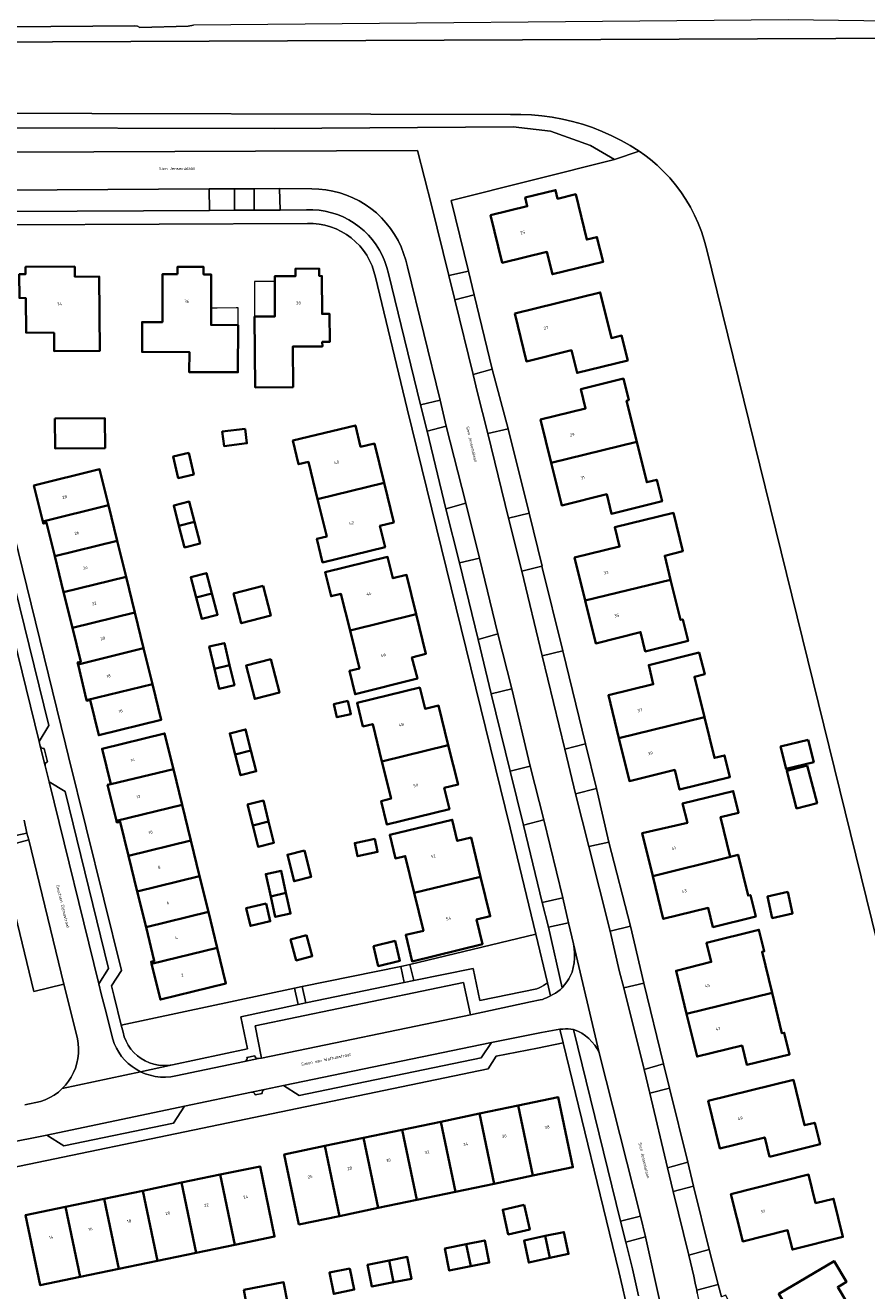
# Model space of a CAD drawing. Header units: metres. Extents: x 229229 to 231729, y 593167 to 595667.
# Tile 246 of 256: x 230926 to 231051, y 595129 to 595317. Entities that reach past the tile are written whole.
import ezdxf
from ezdxf.enums import TextEntityAlignment as Align

# ---------------------------------------------------------------- set-up
doc = ezdxf.new("R2010")
doc.units = ezdxf.units.M
for name, color, linetype, lineweight in [('B-WE-GR-GROENVOORZIENING-GV', 80, 'Continuous', 18), ('B-WE-OG-BEBOUWING-GV', 7, 'Continuous', 35), ('B-WE-OG-BEBOUWING-T18', 10, 'Continuous', 18), ('B-WE-OG-BEBOUWING_LUIFEL-GV', 7, 'Continuous', 18), ('B-WE-OG-TERREIN_ERF-GV', 7, 'Continuous', 18), ('B-WE-OG-TOPOGRAFIE-T18', 10, 'Continuous', 18), ('B-WE-OG-WATER-GV', 130, 'Continuous', 18), ('B-WE-OG-WATER_SLOOT-GV', 120, 'Continuous', 18), ('B-WE-VH-VERHARDING_OPEN-GV', 252, 'Continuous', 18)]:
    doc.layers.add(name, color=color, linetype=linetype, lineweight=lineweight)
doc.styles.add('NLCS-ISO-M250-T18', font='NLCS-ISO.ttf', dxfattribs={"height": 0.45})

msp = doc.modelspace()

# ---------------------------------------------------------------- linework, layer by layer
at = {"layer": 'B-WE-GR-GROENVOORZIENING-GV'}
for points in [[(230771.745, 595315.782), (230846.615, 595316.138), (230854.633, 595315.693), (230855.45, 595315.91), (230942.15, 595316.628), (230942.611, 595316.557), (230942.946, 595316.374), (230950.109, 595316.58), (230950.895, 595316.714)], [(230925.913, 595156.845), (230928.224, 595157.324), (230928.936, 595157.576), (230929.62, 595157.895), (230930.272, 595158.277), (230930.884, 595158.719), (230931.451, 595159.217), (230931.954, 595159.75), (230932.406, 595160.327), (230932.803, 595160.943), (230933.141, 595161.593), (230933.418, 595162.272), (230933.632, 595162.973), (230933.779, 595163.691), (230933.86, 595164.419), (230933.874, 595165.152), (230933.82, 595165.883), (230933.699, 595166.606), (230933.011, 595169.395), (230931.702, 595174.699), (230927.244, 595173.6), (230922.047, 595194.894), (230926.503, 595196.069), (230926.238, 595197.052), (230918.475, 595195.419)], [(231020, 595127.685), (231017.843, 595137.29), (231014.931, 595136.489), (231015.904, 595132.525), (231016.818, 595128.534)]]:
    msp.add_lwpolyline(points, dxfattribs=at)
for points in [[(230916.459, 595301.504), (230916.461, 595299.769), (230915.921, 595299.768), (230915.923, 595297.914), (230924.137, 595297.924), (230984.098, 595298.164), (230986.175, 595290.045), (230988.743, 595279.64), (230991.644, 595280.309), (230989.082, 595290.775), (231013.24, 595296.844), (231009.714, 595298.892), (231003.8, 595301.008), (230998.254, 595301.678), (230962.828, 595301.431)], [(230953.211, 595292.464), (230923.211, 595292.29), (230922.515, 595292.182), (230921.833, 595292.005), (230921.172, 595291.761), (230920.538, 595291.452), (230919.939, 595291.081), (230919.38, 595290.652), (230918.867, 595290.169), (230918.405, 595289.637), (230917.998, 595289.062), (230921.385, 595289.076), (230923.904, 595289.139), (230953.259, 595289.266)], [(230956.955, 595292.473), (230956.996, 595289.313), (230959.907, 595289.322), (230959.901, 595292.49)], [(230982.578, 595280.921), (230982.34, 595281.935), (230982.029, 595282.929), (230981.646, 595283.897), (230981.194, 595284.836), (230980.675, 595285.738), (230980.092, 595286.601), (230979.447, 595287.419), (230978.745, 595288.188), (230977.988, 595288.904), (230977.181, 595289.562), (230976.329, 595290.161), (230975.435, 595290.696), (230974.505, 595291.164), (230973.543, 595291.563), (230972.555, 595291.892), (230971.545, 595292.147), (230970.52, 595292.329), (230969.484, 595292.435), (230968.443, 595292.466), (230963.625, 595292.51), (230963.716, 595289.328), (230967.658, 595289.374), (230968.586, 595289.376), (230969.511, 595289.306), (230970.429, 595289.163), (230971.332, 595288.95), (230972.215, 595288.667), (230973.074, 595288.315), (230973.903, 595287.898), (230974.697, 595287.417), (230975.451, 595286.876), (230976.161, 595286.277), (230976.821, 595285.626), (230977.429, 595284.924), (230977.98, 595284.177), (230978.471, 595283.39), (230978.899, 595282.567), (230979.262, 595281.712), (230979.557, 595280.832), (230979.782, 595279.932), (230984.516, 595260.478), (230987.435, 595261.19)], [(230995.13, 595265.796), (230992.499, 595276.774), (230989.617, 595276.043), (230992.347, 595264.999)], [(230988.276, 595245.095), (230991.264, 595245.913), (230988.329, 595257.33), (230985.512, 595256.617)], [(231000.6, 595244.439), (230997.494, 595256.959), (230994.511, 595256.229), (230997.56, 595243.685)], [(230990.285, 595237.078), (230993.048, 595225.761), (230995.98, 595226.553), (230993.279, 595237.786)], [(231002.549, 595223.302), (231005.589, 595224.058), (231002.516, 595236.592), (230999.518, 595235.86)], [(230995.008, 595217.684), (230997.809, 595206.23), (231000.772, 595206.972), (230998.05, 595218.413)], [(231005.916, 595209.514), (231007.505, 595202.897), (231010.578, 595203.668), (231008.988, 595210.269)], [(230999.79, 595198.263), (231002.57, 595186.776), (231005.607, 595187.483), (231002.782, 595199.036)], [(231009.468, 595195.091), (231012.595, 595182.537), (231015.638, 595183.263), (231012.422, 595195.747)], [(231007.164, 595180.677), (231006.463, 595183.793), (231003.504, 595183.152), (231005.517, 595174.144), (231005.864, 595174.573), (231006.185, 595175.023), (231006.479, 595175.49), (231006.745, 595175.975), (231006.981, 595176.474), (231007.159, 595177.16), (231007.279, 595177.858), (231007.34, 595178.564), (231007.341, 595179.272), (231007.282, 595179.978)], [(231001.615, 595182.089), (230982.962, 595177.587), (230983.534, 595175.217), (230992.336, 595177.013), (230993.3, 595172.28), (231001.763, 595173.999), (231002.09, 595174.145), (231002.409, 595174.306), (231002.721, 595174.482), (231003.024, 595174.672), (231003.318, 595174.876)], [(230981.622, 595177.307), (230966.993, 595174.371), (230967.555, 595171.95), (230982.114, 595174.927)], [(230957.902, 595169.841), (230966.387, 595171.678), (230965.861, 595174.108), (230940.207, 595168.611), (230940.468, 595167.577), (230940.651, 595166.909), (230940.907, 595166.265), (230941.233, 595165.653), (230941.624, 595165.081), (230942.076, 595164.556), (230942.584, 595164.084), (230943.141, 595163.672), (230943.74, 595163.323), (230944.373, 595163.043), (230945.034, 595162.835), (230945.714, 595162.701), (230946.405, 595162.644), (230947.098, 595162.663), (230947.784, 595162.759), (230958.904, 595165.114)], [(231020.539, 595162.874), (231017.601, 595174.852), (231014.624, 595174.146), (231017.647, 595162.043)], [(231011.002, 595164.533), (231010.699, 595165.116), (231010.338, 595165.666), (231009.923, 595166.175), (231009.459, 595166.641), (231008.949, 595167.056), (231008.4, 595167.418), (231007.818, 595167.722), (231007.207, 595167.965), (231014.165, 595139.612), (231017.11, 595140.321)], [(231024.103, 595148.34), (231021.421, 595159.278), (231018.491, 595158.553), (231021.089, 595147.485)], [(231027.274, 595135.413), (231024.982, 595144.76), (231021.967, 595143.993), (231024.269, 595134.565)], [(231029.759, 595128.643), (231029.105, 595128.381), (231028.627, 595130.216), (231025.432, 595129.383), (231025.519, 595128.921), (231025.603, 595128.459), (231025.685, 595127.997), (231025.764, 595127.534), (231025.84, 595127.07), (231025.948, 595126.034), (231026.013, 595124.995), (231026.036, 595123.954), (231026.018, 595122.913), (231025.957, 595121.874), (231031.429, 595125.045)]]:
    msp.add_lwpolyline(points, close=True, dxfattribs=at)
at = {"layer": 'B-WE-OG-BEBOUWING-GV'}
for points in [[(230994.907, 595288.573), (230996.638, 595281.536), (231003.254, 595283.151), (231004.074, 595279.82), (231011.571, 595281.664), (231010.665, 595285.345), (231009.16, 595284.974), (231007.512, 595291.675), (231004.841, 595291.018), (231004.526, 595292.3), (231000.029, 595291.193), (231000.345, 595289.911)], [(230933.319, 595280.98), (230926.019, 595280.921), (230926.028, 595279.851), (230925.088, 595279.843), (230925.116, 595276.321), (230926.089, 595276.285), (230926.102, 595271.189), (230930.249, 595271.148), (230930.271, 595268.424), (230937.022, 595268.479), (230936.932, 595279.48), (230933.332, 595279.45)], [(230948.529, 595279.826), (230946.299, 595279.83), (230946.286, 595272.748), (230943.296, 595272.737), (230943.288, 595268.326), (230950.288, 595268.313), (230950.282, 595265.323), (230957.483, 595265.309), (230957.496, 595272.31), (230953.495, 595272.317), (230953.509, 595279.817), (230952.389, 595279.819), (230952.391, 595280.909), (230948.531, 595280.916)], [(230962.956, 595276.682), (230962.956, 595276.576), (230962.961, 595273.596), (230959.961, 595273.574), (230960.04, 595263.074), (230965.66, 595263.116), (230965.615, 595269.116), (230969.985, 595269.149), (230969.98, 595269.799), (230971.08, 595269.807), (230971.049, 595273.948), (230969.96, 595273.947), (230969.921, 595279.564), (230969.529, 595279.574), (230969.516, 595280.654), (230966.011, 595280.66), (230966.015, 595279.565), (230962.951, 595279.556)], [(230998.478, 595274.014), (231000.225, 595266.926), (231006.886, 595268.568), (231007.71, 595265.228), (231015.215, 595267.078), (231014.308, 595270.758), (231012.813, 595270.389), (231011.149, 595277.138)], [(231016.558, 595254.995), (231015.051, 595261.107), (231015.371, 595261.186), (231014.586, 595264.371), (231008.275, 595262.815), (231008.981, 595259.95), (231002.321, 595258.308), (231003.904, 595251.888)], [(230930.377, 595258.461), (230930.402, 595254.035), (230937.802, 595254.076), (230937.777, 595258.502)], [(230958.554, 595256.96), (230955.165, 595256.533), (230955.435, 595254.383), (230958.824, 595254.81)], [(230979.123, 595248.922), (230977.697, 595254.748), (230975.646, 595254.296), (230974.873, 595257.454), (230965.616, 595255.189), (230966.471, 595251.692), (230967.928, 595252.049), (230969.286, 595246.499)], [(231003.904, 595251.888), (231005.454, 595245.598), (231012.105, 595247.238), (231012.811, 595244.374), (231020.307, 595246.222), (231019.522, 595249.407), (231018.026, 595249.038), (231016.558, 595254.995)], [(230950.197, 595253.387), (230947.911, 595252.861), (230948.648, 595249.652), (230950.935, 595250.177)], [(230938.297, 595245.644), (230936.992, 595250.946), (230927.259, 595248.525), (230928.577, 595243.226)], [(230969.286, 595246.499), (230970.63, 595241.004), (230969.173, 595240.648), (230970.028, 595237.151), (230979.285, 595239.415), (230978.526, 595242.569), (230980.553, 595243.074), (230979.123, 595248.922)], [(230930.354, 595238.065), (230939.601, 595240.342), (230938.297, 595245.644), (230928.577, 595243.226), (230928.654, 595242.917), (230929.13, 595243.035)], [(230948.739, 595242.593), (230951.043, 595243.161), (230950.263, 595246.162), (230947.966, 595245.564)], [(230951.043, 595243.161), (230948.739, 595242.593), (230949.577, 595239.37), (230951.874, 595239.968)], [(231021.579, 595234.598), (231020.706, 595238.148), (231023.376, 595238.805), (231021.976, 595244.495), (231013.304, 595242.362), (231014.009, 595239.497), (231007.347, 595237.859), (231008.913, 595231.494)], [(230940.905, 595235.04), (230939.601, 595240.342), (230930.354, 595238.065), (230931.66, 595232.763)], [(230974.087, 595227.062), (230983.897, 595229.468), (230982.469, 595235.312), (230980.429, 595234.813), (230979.659, 595237.964), (230970.392, 595235.698), (230971.291, 595232.133), (230972.741, 595232.494)], [(230951.285, 595231.974), (230953.625, 595232.55), (230952.816, 595235.571), (230950.489, 595234.948)], [(230931.66, 595232.763), (230932.965, 595227.462), (230942.209, 595229.738), (230940.905, 595235.04)], [(230961.216, 595233.67), (230956.845, 595232.534), (230957.984, 595228.149), (230962.355, 595229.285)], [(231008.913, 595231.494), (231010.472, 595225.156), (231017.124, 595226.835), (231017.828, 595223.97), (231024.16, 595225.527), (231023.377, 595228.712), (231023.046, 595228.631), (231021.579, 595234.598)], [(230953.625, 595232.55), (230951.285, 595231.974), (230952.137, 595228.792), (230954.465, 595229.415)], [(230943.513, 595224.437), (230942.209, 595229.738), (230932.965, 595227.462), (230934.203, 595222.437), (230933.732, 595222.308), (230933.796, 595222.043)], [(230983.897, 595229.468), (230974.087, 595227.062), (230975.475, 595221.457), (230974.014, 595221.117), (230974.827, 595217.62), (230984.075, 595219.961), (230983.257, 595223.092), (230985.327, 595223.616)], [(230935.077, 595216.733), (230944.818, 595219.134), (230943.513, 595224.437), (230933.796, 595222.043)], [(230954.004, 595221.399), (230956.256, 595221.954), (230955.493, 595225.206), (230953.236, 595224.677)], [(230962.353, 595222.82), (230958.694, 595221.881), (230959.963, 595216.936), (230963.622, 595217.875)], [(231026.568, 595214.238), (231025.097, 595220.21), (231026.617, 595220.584), (231025.786, 595223.79), (231018.327, 595221.953), (231018.998, 595219.111), (231012.353, 595217.479), (231013.909, 595211.12)], [(230954.004, 595221.399), (230954.697, 595218.445), (230956.955, 595218.974), (230956.256, 595221.954)], [(230935.077, 595216.733), (230935.09, 595216.677), (230935.576, 595216.794), (230936.865, 595211.566), (230946.118, 595213.849), (230944.818, 595219.134)], [(230988.646, 595210.103), (230987.213, 595215.951), (230985.212, 595215.476), (230984.407, 595218.612), (230975.14, 595216.354), (230975.997, 595212.857), (230977.454, 595213.214), (230978.807, 595207.692)], [(230973.775, 595216.651), (230971.71, 595216.185), (230972.152, 595214.226), (230974.217, 595214.692)], [(231013.909, 595211.12), (231015.464, 595204.761), (231022.195, 595206.414), (231022.906, 595203.522), (231030.357, 595205.358), (231029.566, 595208.572), (231028.055, 595208.201), (231026.568, 595214.238)], [(230938.654, 595204.326), (230947.921, 595206.537), (230946.623, 595211.825), (230937.369, 595209.548)], [(230957.078, 595208.722), (230959.414, 595209.279), (230958.609, 595212.429), (230956.282, 595211.834)], [(231041.954, 595210.897), (231037.855, 595209.884), (231038.674, 595206.568), (231042.773, 595207.581)], [(230957.078, 595208.722), (230957.869, 595205.628), (230960.195, 595206.222), (230959.414, 595209.279)], [(230978.807, 595207.692), (230980.16, 595202.17), (230978.703, 595201.813), (230979.557, 595198.326), (230988.814, 595200.593), (230988.04, 595203.75), (230990.08, 595204.25), (230988.646, 595210.103)], [(231041.822, 595207.086), (231038.773, 595206.292), (231040.223, 595200.728), (231043.272, 595201.522)], [(230947.921, 595206.537), (230938.654, 595204.326), (230938.168, 595204.206), (230939.485, 595198.86), (230949.218, 595201.249)], [(230959.678, 595198.209), (230962.026, 595198.785), (230961.258, 595201.878), (230958.913, 595201.296)], [(231018.934, 595190.707), (231030.421, 595193.538), (231030.413, 595193.57), (231028.975, 595199.436), (231031.646, 595200.091), (231030.861, 595203.296), (231023.353, 595201.456), (231024.05, 595198.61), (231017.374, 595197.073)], [(230950.516, 595195.961), (230949.218, 595201.249), (230939.485, 595198.86), (230939.537, 595198.649), (230940.04, 595198.734), (230941.277, 595193.693)], [(230959.678, 595198.209), (230960.462, 595195.052), (230962.807, 595195.634), (230962.026, 595198.785)], [(230993.425, 595190.61), (230992.018, 595196.409), (230989.977, 595195.914), (230989.216, 595199.053), (230979.964, 595196.807), (230980.813, 595193.309), (230982.271, 595193.662), (230983.596, 595188.202)], [(230951.813, 595190.672), (230950.516, 595195.961), (230941.277, 595193.693), (230942.575, 595188.405)], [(230977.761, 595196.231), (230974.778, 595195.596), (230975.194, 595193.64), (230978.177, 595194.275)], [(230967.326, 595194.491), (230964.805, 595193.858), (230965.788, 595189.943), (230968.309, 595190.576)], [(231030.413, 595193.57), (231030.421, 595193.538), (231018.934, 595190.707), (231020.489, 595184.363), (231027.152, 595185.996), (231027.849, 595183.15), (231034.182, 595184.702), (231033.399, 595187.897), (231033.059, 595187.814), (231031.578, 595193.855)], [(230943.873, 595183.117), (230953.111, 595185.384), (230951.813, 595190.672), (230942.575, 595188.405)], [(230962.345, 595187.651), (230964.599, 595188.204), (230963.873, 595191.5), (230961.608, 595191.002)], [(230983.596, 595188.202), (230984.952, 595182.613), (230982.329, 595181.976), (230983.278, 595178.067), (230993.703, 595180.603), (230992.825, 595184.249), (230994.847, 595184.747), (230993.425, 595190.61)], [(231038.927, 595188.353), (231035.901, 595187.667), (231036.625, 595184.475), (231039.651, 595185.161)], [(230961.645, 595186.658), (230958.708, 595185.966), (230959.332, 595183.319), (230962.269, 595184.011)], [(230964.599, 595188.204), (230962.345, 595187.651), (230963.007, 595184.644), (230965.273, 595185.143)], [(230953.111, 595185.384), (230943.873, 595183.117), (230945.097, 595178.13), (230944.612, 595178.01), (230944.686, 595177.71), (230954.409, 595180.096)], [(231023.943, 595170.317), (231036.601, 595173.406), (231035.123, 595179.489), (231035.453, 595179.571), (231034.663, 595182.754), (231026.898, 595180.826), (231027.604, 595177.982), (231022.383, 595176.686)], [(230967.66, 595181.927), (230965.288, 595181.293), (230966.113, 595178.209), (230968.485, 595178.843)], [(230977.542, 595180.303), (230978.275, 595177.362), (230981.484, 595178.161), (230980.751, 595181.103)], [(230944.686, 595177.71), (230945.995, 595172.415), (230955.707, 595174.805), (230954.409, 595180.096)], [(231036.601, 595173.406), (231023.943, 595170.317), (231025.5, 595163.962), (231032.163, 595165.595), (231032.86, 595162.749), (231039.192, 595164.3), (231038.41, 595167.496), (231038.07, 595167.412)], [(231036.226, 595149.14), (231043.714, 595150.979), (231042.93, 595154.173), (231041.415, 595153.802), (231039.752, 595160.523), (231027.137, 595157.413), (231028.842, 595150.365), (231035.523, 595152.006)], [(230993.261, 595155.514), (230995.421, 595145.136), (231001.148, 595146.332), (230998.987, 595156.71)], [(231001.148, 595146.332), (231007.103, 595147.575), (231004.936, 595157.952), (230998.987, 595156.71)], [(230993.261, 595155.514), (230987.534, 595154.318), (230989.695, 595143.94), (230995.421, 595145.136)], [(230981.808, 595153.122), (230976.081, 595151.926), (230978.242, 595141.548), (230983.968, 595142.744)], [(230983.968, 595142.744), (230989.695, 595143.94), (230987.534, 595154.318), (230981.808, 595153.122)], [(230970.355, 595150.73), (230972.515, 595140.352), (230978.242, 595141.548), (230976.081, 595151.926)], [(230972.515, 595140.352), (230970.355, 595150.73), (230964.352, 595149.476), (230966.519, 595139.1)], [(230957.032, 595136.088), (230962.916, 595137.308), (230960.759, 595147.707), (230954.867, 595146.485)], [(230943.408, 595144.108), (230945.575, 595133.711), (230951.304, 595134.899), (230949.139, 595145.296)], [(230951.304, 595134.899), (230957.032, 595136.088), (230954.867, 595146.485), (230949.139, 595145.296)], [(231043.038, 595142.26), (231041.998, 595146.494), (231030.513, 595143.574), (231032.249, 595136.591), (231038.903, 595138.257), (231039.62, 595135.395), (231047.089, 595137.265), (231045.708, 595142.916)], [(230943.408, 595144.108), (230937.68, 595142.919), (230939.846, 595132.523), (230945.575, 595133.711)], [(230934.12, 595131.335), (230931.955, 595141.732), (230926.033, 595140.503), (230928.19, 595130.105)], [(230937.68, 595142.919), (230931.955, 595141.732), (230934.12, 595131.335), (230939.846, 595132.523)], [(230999.881, 595141.991), (230996.708, 595141.281), (230997.526, 595137.626), (231000.699, 595138.336)], [(231003.008, 595137.396), (231003.685, 595134.139), (231006.461, 595134.731), (231005.766, 595137.985)], [(230991.988, 595132.92), (230991.31, 595136.179), (230988.135, 595135.536), (230988.796, 595132.273)], [(230991.31, 595136.179), (230991.988, 595132.92), (230994.701, 595133.469), (230994.04, 595136.732)], [(231003.685, 595134.139), (231003.008, 595137.396), (230999.862, 595136.724), (231000.557, 595133.47)], [(230980.533, 595130.538), (230983.203, 595131.068), (230982.561, 595134.3), (230979.862, 595133.763)], [(230974.056, 595132.603), (230971.029, 595131.973), (230971.685, 595128.819), (230974.712, 595129.449)], [(230980.533, 595130.538), (230979.862, 595133.763), (230976.697, 595133.134), (230977.34, 595129.903)], [(231049.238, 595124.946), (231046.332, 595129.824), (231047.621, 595130.591), (231045.779, 595133.685), (231037.591, 595128.807), (231039.25, 595126.024), (231037.447, 595124.948), (231040.548, 595119.777)], [(230958.346, 595129.42), (230958.961, 595126.168), (230964.855, 595127.282), (230964.241, 595130.533)]]:
    msp.add_lwpolyline(points, close=True, dxfattribs=at)
at = {"layer": 'B-WE-OG-BEBOUWING_LUIFEL-GV'}
for points in [[(230962.729, 595278.766), (230960.105, 595278.742), (230959.922, 595278.741), (230959.961, 595273.574), (230962.961, 595273.596), (230962.956, 595276.576), (230962.956, 595276.682), (230962.952, 595278.767)], [(230957.227, 595274.846), (230954.387, 595274.823), (230953.5, 595274.816), (230953.495, 595272.317), (230957.496, 595272.31), (230957.501, 595274.848)]]:
    msp.add_lwpolyline(points, close=True, dxfattribs=at)
at = {"layer": 'B-WE-OG-TERREIN_ERF-GV'}
for points in [[(231059.274, 595152.09), (231026.901, 595283.623), (231026.557, 595284.903), (231026.144, 595286.162), (231025.663, 595287.397), (231025.115, 595288.604), (231024.502, 595289.78), (231023.827, 595290.92), (231023.09, 595292.022), (231022.295, 595293.082), (231021.443, 595294.098), (231020.537, 595295.065), (231019.58, 595295.982), (231018.574, 595296.845), (231017.744, 595297.462), (231016.893, 595298.053), (231013.24, 595296.844), (230989.082, 595290.775), (230991.644, 595280.309), (230992.499, 595276.774), (230995.13, 595265.796), (230997.494, 595256.959), (231000.6, 595244.439), (231000.633, 595244.447), (231002.548, 595236.6), (231002.516, 595236.592), (231005.589, 595224.058), (231008.988, 595210.269), (231010.578, 595203.668), (231012.422, 595195.747), (231015.638, 595183.263), (231017.601, 595174.852), (231020.539, 595162.874), (231021.421, 595159.278), (231024.103, 595148.34), (231024.982, 595144.76), (231027.274, 595135.413), (231028.627, 595130.216), (231029.105, 595128.381)], [(230923.033, 595246.451), (230931.959, 595210.22), (230932.402, 595208.429), (230940.227, 595176.693), (230938.734, 595174.43), (230939.129, 595172.89), (230940.207, 595168.611), (230965.861, 595174.108), (230966.993, 595174.371), (230981.622, 595177.307), (230982.962, 595177.587), (231001.615, 595182.089), (230997.816, 595197.83), (230982.567, 595259.911), (230977.85, 595279.413), (230977.637, 595280.258), (230977.35, 595281.081), (230976.993, 595281.876), (230976.567, 595282.637), (230976.077, 595283.358), (230975.526, 595284.033), (230974.917, 595284.657), (230974.257, 595285.225), (230973.549, 595285.734), (230972.799, 595286.179), (230972.014, 595286.556), (230971.198, 595286.864), (230970.359, 595287.098), (230969.502, 595287.259), (230968.635, 595287.344), (230967.763, 595287.353), (230923.859, 595287.154)], [(231014.894, 595127.845), (231014.449, 595129.796), (231013.898, 595132.158), (231005.635, 595165.989), (231001.871, 595165.218), (230995.754, 595164.01), (230994.561, 595162.162), (230882.782, 595138.967), (230888.747, 595110.455)]]:
    msp.add_lwpolyline(points, dxfattribs=at)
for points in [[(230996.638, 595281.536), (230994.907, 595288.573), (231000.345, 595289.911), (231000.029, 595291.193), (231004.526, 595292.3), (231004.841, 595291.018), (231007.512, 595291.675), (231009.16, 595284.974), (231010.665, 595285.345), (231011.571, 595281.664), (231004.074, 595279.82), (231003.254, 595283.151)], [(230930.271, 595268.424), (230930.249, 595271.148), (230926.102, 595271.189), (230926.089, 595276.285), (230925.116, 595276.321), (230925.088, 595279.843), (230926.028, 595279.851), (230926.019, 595280.921), (230933.319, 595280.98), (230933.332, 595279.45), (230936.932, 595279.48), (230937.022, 595268.479)], [(230950.282, 595265.323), (230950.288, 595268.313), (230943.288, 595268.326), (230943.296, 595272.737), (230946.286, 595272.748), (230946.299, 595279.83), (230948.529, 595279.826), (230948.531, 595280.916), (230952.391, 595280.909), (230952.389, 595279.819), (230953.509, 595279.817), (230953.495, 595272.317), (230957.496, 595272.31), (230957.483, 595265.309)], [(230960.04, 595263.074), (230959.961, 595273.574), (230962.961, 595273.596), (230962.956, 595276.576), (230962.956, 595276.682), (230962.951, 595279.556), (230966.015, 595279.565), (230966.011, 595280.66), (230969.516, 595280.654), (230969.529, 595279.574), (230969.921, 595279.564), (230969.96, 595273.947), (230971.049, 595273.948), (230971.08, 595269.807), (230969.98, 595269.799), (230969.985, 595269.149), (230965.615, 595269.116), (230965.66, 595263.116)], [(231000.225, 595266.926), (230998.478, 595274.014), (231011.149, 595277.138), (231012.813, 595270.389), (231014.308, 595270.758), (231015.215, 595267.078), (231007.71, 595265.228), (231006.886, 595268.568)], [(231005.454, 595245.598), (231003.904, 595251.888), (231002.321, 595258.308), (231008.981, 595259.95), (231008.275, 595262.815), (231014.586, 595264.371), (231015.371, 595261.186), (231015.051, 595261.107), (231016.558, 595254.995), (231018.026, 595249.038), (231019.522, 595249.407), (231020.307, 595246.222), (231012.811, 595244.374), (231012.105, 595247.238)], [(230937.802, 595254.076), (230930.402, 595254.035), (230930.377, 595258.461), (230937.777, 595258.502)], [(230955.165, 595256.533), (230958.554, 595256.96), (230958.824, 595254.81), (230955.435, 595254.383)], [(230969.286, 595246.499), (230967.928, 595252.049), (230966.471, 595251.692), (230965.616, 595255.189), (230974.873, 595257.454), (230975.646, 595254.296), (230977.697, 595254.748), (230979.123, 595248.922), (230980.553, 595243.074), (230978.526, 595242.569), (230979.285, 595239.415), (230970.028, 595237.151), (230969.173, 595240.648), (230970.63, 595241.004)], [(230948.648, 595249.652), (230947.911, 595252.861), (230950.197, 595253.387), (230950.935, 595250.177)], [(230938.297, 595245.644), (230939.601, 595240.342), (230940.905, 595235.04), (230942.209, 595229.738), (230943.513, 595224.437), (230944.818, 595219.134), (230946.118, 595213.849), (230936.865, 595211.566), (230935.576, 595216.794), (230935.09, 595216.677), (230935.077, 595216.733), (230933.796, 595222.043), (230933.732, 595222.308), (230934.203, 595222.437), (230932.965, 595227.462), (230931.66, 595232.763), (230930.354, 595238.065), (230929.13, 595243.035), (230928.654, 595242.917), (230928.577, 595243.226), (230927.259, 595248.525), (230936.992, 595250.946)], [(230949.577, 595239.37), (230948.739, 595242.593), (230947.966, 595245.564), (230950.263, 595246.162), (230951.043, 595243.161), (230951.874, 595239.968)], [(231017.828, 595223.97), (231017.124, 595226.835), (231010.472, 595225.156), (231008.913, 595231.494), (231007.347, 595237.859), (231014.009, 595239.497), (231013.304, 595242.362), (231021.976, 595244.495), (231023.376, 595238.805), (231020.706, 595238.148), (231021.579, 595234.598), (231023.046, 595228.631), (231023.377, 595228.712), (231024.16, 595225.527)], [(230974.014, 595221.117), (230975.475, 595221.457), (230974.087, 595227.062), (230972.741, 595232.494), (230971.291, 595232.133), (230970.392, 595235.698), (230979.659, 595237.964), (230980.429, 595234.813), (230982.469, 595235.312), (230983.897, 595229.468), (230985.327, 595223.616), (230983.257, 595223.092), (230984.075, 595219.961), (230974.827, 595217.62)], [(230954.465, 595229.415), (230952.137, 595228.792), (230951.285, 595231.974), (230950.489, 595234.948), (230952.816, 595235.571), (230953.625, 595232.55)], [(230956.845, 595232.534), (230961.216, 595233.67), (230962.355, 595229.285), (230957.984, 595228.149)], [(230956.256, 595221.954), (230956.955, 595218.974), (230954.697, 595218.445), (230954.004, 595221.399), (230953.236, 595224.677), (230955.493, 595225.206)], [(230962.353, 595222.82), (230963.622, 595217.875), (230959.963, 595216.936), (230958.694, 595221.881)], [(231022.906, 595203.522), (231022.195, 595206.414), (231015.464, 595204.761), (231013.909, 595211.12), (231012.353, 595217.479), (231018.998, 595219.111), (231018.327, 595221.953), (231025.786, 595223.79), (231026.617, 595220.584), (231025.097, 595220.21), (231026.568, 595214.238), (231028.055, 595208.201), (231029.566, 595208.572), (231030.357, 595205.358)], [(230984.407, 595218.612), (230985.212, 595215.476), (230987.213, 595215.951), (230988.646, 595210.103), (230990.08, 595204.25), (230988.04, 595203.75), (230988.814, 595200.593), (230979.557, 595198.326), (230978.703, 595201.813), (230980.16, 595202.17), (230978.807, 595207.692), (230977.454, 595213.214), (230975.997, 595212.857), (230975.14, 595216.354)], [(230973.775, 595216.651), (230974.217, 595214.692), (230972.152, 595214.226), (230971.71, 595216.185)], [(230953.111, 595185.384), (230954.409, 595180.096), (230955.707, 595174.805), (230945.995, 595172.415), (230944.686, 595177.71), (230944.612, 595178.01), (230945.097, 595178.13), (230943.873, 595183.117), (230942.575, 595188.405), (230941.277, 595193.693), (230940.04, 595198.734), (230939.537, 595198.649), (230939.485, 595198.86), (230938.168, 595204.206), (230938.654, 595204.326), (230937.369, 595209.548), (230946.623, 595211.825), (230947.921, 595206.537), (230949.218, 595201.249), (230950.516, 595195.961), (230951.813, 595190.672)], [(230959.414, 595209.279), (230960.195, 595206.222), (230957.869, 595205.628), (230957.078, 595208.722), (230956.282, 595211.834), (230958.609, 595212.429)], [(231038.674, 595206.568), (231037.855, 595209.884), (231041.954, 595210.897), (231042.773, 595207.581)], [(231040.223, 595200.728), (231038.773, 595206.292), (231041.822, 595207.086), (231043.272, 595201.522)], [(230961.258, 595201.878), (230962.026, 595198.785), (230962.807, 595195.634), (230960.462, 595195.052), (230959.678, 595198.209), (230958.913, 595201.296)], [(231031.646, 595200.091), (231028.975, 595199.436), (231030.413, 595193.57), (231031.578, 595193.855), (231033.059, 595187.814), (231033.399, 595187.897), (231034.182, 595184.702), (231027.849, 595183.15), (231027.152, 595185.996), (231020.489, 595184.363), (231018.934, 595190.707), (231017.374, 595197.073), (231024.05, 595198.61), (231023.353, 595201.456), (231030.861, 595203.296)], [(230983.596, 595188.202), (230982.271, 595193.662), (230980.813, 595193.309), (230979.964, 595196.807), (230989.216, 595199.053), (230989.977, 595195.914), (230992.018, 595196.409), (230993.425, 595190.61), (230994.847, 595184.747), (230992.825, 595184.249), (230993.703, 595180.603), (230983.278, 595178.067), (230982.329, 595181.976), (230984.952, 595182.613)], [(230977.761, 595196.231), (230978.177, 595194.275), (230975.194, 595193.64), (230974.778, 595195.596)], [(230967.326, 595194.491), (230968.309, 595190.576), (230965.788, 595189.943), (230964.805, 595193.858)], [(230963.873, 595191.5), (230964.599, 595188.204), (230965.273, 595185.143), (230963.007, 595184.644), (230962.345, 595187.651), (230961.608, 595191.002)], [(231039.651, 595185.161), (231036.625, 595184.475), (231035.901, 595187.667), (231038.927, 595188.353)], [(230961.645, 595186.658), (230962.269, 595184.011), (230959.332, 595183.319), (230958.708, 595185.966)], [(231036.601, 595173.406), (231038.07, 595167.412), (231038.41, 595167.496), (231039.192, 595164.3), (231032.86, 595162.749), (231032.163, 595165.595), (231025.5, 595163.962), (231023.943, 595170.317), (231022.383, 595176.686), (231027.604, 595177.982), (231026.898, 595180.826), (231034.663, 595182.754), (231035.453, 595179.571), (231035.123, 595179.489)], [(230967.66, 595181.927), (230968.485, 595178.843), (230966.113, 595178.209), (230965.288, 595181.293)], [(230977.542, 595180.303), (230980.751, 595181.103), (230981.484, 595178.161), (230978.275, 595177.362)], [(231041.415, 595153.802), (231042.93, 595154.173), (231043.714, 595150.979), (231036.226, 595149.14), (231035.523, 595152.006), (231028.842, 595150.365), (231027.137, 595157.413), (231039.752, 595160.523)], [(230964.352, 595149.476), (230970.355, 595150.73), (230976.081, 595151.926), (230981.808, 595153.122), (230987.534, 595154.318), (230993.261, 595155.514), (230998.987, 595156.71), (231004.936, 595157.952), (231007.103, 595147.575), (231001.148, 595146.332), (230995.421, 595145.136), (230989.695, 595143.94), (230983.968, 595142.744), (230978.242, 595141.548), (230972.515, 595140.352), (230966.519, 595139.1)], [(230945.575, 595133.711), (230939.846, 595132.523), (230934.12, 595131.335), (230928.19, 595130.105), (230926.033, 595140.503), (230931.955, 595141.732), (230937.68, 595142.919), (230943.408, 595144.108), (230949.139, 595145.296), (230954.867, 595146.485), (230960.759, 595147.707), (230962.916, 595137.308), (230957.032, 595136.088), (230951.304, 595134.899)], [(231043.038, 595142.26), (231045.708, 595142.916), (231047.089, 595137.265), (231039.62, 595135.395), (231038.903, 595138.257), (231032.249, 595136.591), (231030.513, 595143.574), (231041.998, 595146.494)], [(230996.708, 595141.281), (230999.881, 595141.991), (231000.699, 595138.336), (230997.526, 595137.626)], [(231003.685, 595134.139), (231000.557, 595133.47), (230999.862, 595136.724), (231003.008, 595137.396), (231005.766, 595137.985), (231006.461, 595134.731)], [(230988.135, 595135.536), (230991.31, 595136.179), (230994.04, 595136.732), (230994.701, 595133.469), (230991.988, 595132.92), (230988.796, 595132.273)], [(230976.697, 595133.134), (230979.862, 595133.763), (230982.561, 595134.3), (230983.203, 595131.068), (230980.533, 595130.538), (230977.34, 595129.903)], [(230971.029, 595131.973), (230974.056, 595132.603), (230974.712, 595129.449), (230971.685, 595128.819)], [(231052.131, 595120.089), (231053.419, 595120.858), (231055.262, 595117.765), (231047.135, 595112.901), (231045.444, 595115.669), (231043.649, 595114.606), (231040.548, 595119.777), (231037.447, 595124.948), (231039.25, 595126.024), (231037.591, 595128.807), (231045.779, 595133.685), (231047.621, 595130.591), (231046.332, 595129.824), (231049.238, 595124.946)], [(230958.346, 595129.42), (230964.241, 595130.533), (230964.855, 595127.282), (230958.961, 595126.168)]]:
    msp.add_lwpolyline(points, close=True, dxfattribs=at)
at = {"layer": 'B-WE-OG-WATER-GV'}
for points in [[(231057.647, 595314.778), (230790.748, 595313.658)], [(230915.118, 595303.693), (230997.85, 595303.48), (230999.398, 595303.497), (231000.945, 595303.44), (231002.488, 595303.308), (231004.022, 595303.103), (231005.545, 595302.823), (231007.052, 595302.471), (231008.541, 595302.047), (231010.008, 595301.551), (231011.449, 595300.986), (231012.862, 595300.352), (231014.242, 595299.651), (231015.587, 595298.884), (231016.893, 595298.053), (231017.744, 595297.462), (231018.574, 595296.845), (231019.58, 595295.982), (231020.537, 595295.065), (231021.443, 595294.098), (231022.295, 595293.082), (231023.09, 595292.022), (231023.827, 595290.92), (231024.502, 595289.78), (231025.115, 595288.604), (231025.663, 595287.397), (231026.144, 595286.162), (231026.557, 595284.903), (231026.901, 595283.623), (231059.274, 595152.09)]]:
    msp.add_lwpolyline(points, dxfattribs=at)
at = {"layer": 'B-WE-OG-WATER_SLOOT-GV'}
msp.add_lwpolyline([(230749.781, 595315.125), (230744.13, 595314.953), (230744.111, 595313.273), (230790.748, 595313.658), (231057.647, 595314.778), (231057.614, 595317.262), (231039.029, 595317.512), (230950.895, 595316.714), (230950.109, 595316.58), (230942.946, 595316.374), (230942.611, 595316.557), (230942.15, 595316.628), (230855.45, 595315.91), (230854.633, 595315.693), (230846.615, 595316.138), (230771.745, 595315.782), (230770.86, 595315.545), (230763.627, 595315.19), (230755.188, 595315.371)], close=True, dxfattribs=at)
msp.add_lwpolyline([(230916.459, 595301.504), (230962.828, 595301.431), (230998.254, 595301.678), (231003.8, 595301.008), (231009.714, 595298.892), (231013.24, 595296.844), (231016.893, 595298.053), (231015.587, 595298.884), (231014.242, 595299.651), (231012.862, 595300.352), (231011.449, 595300.986), (231010.008, 595301.551), (231008.541, 595302.047), (231007.052, 595302.471), (231005.545, 595302.823), (231004.022, 595303.103), (231002.488, 595303.308), (231000.945, 595303.44), (230999.398, 595303.497), (230997.85, 595303.48), (230915.118, 595303.693)], dxfattribs=at)
at = {"layer": 'B-WE-VH-VERHARDING_OPEN-GV'}
for points in [[(231025.519, 595128.921), (231025.432, 595129.383), (231025.226, 595130.425), (231025.006, 595131.465), (231024.774, 595132.501), (231024.528, 595133.535), (231024.269, 595134.565), (231021.967, 595143.993), (231021.089, 595147.485), (231018.491, 595158.553), (231017.647, 595162.043), (231014.624, 595174.146), (231014.023, 595176.506), (231012.595, 595182.537), (231009.468, 595195.091), (231007.505, 595202.897), (231005.916, 595209.514), (231002.549, 595223.302), (230999.518, 595235.86), (230997.56, 595243.685), (230994.511, 595256.229), (230992.943, 595262.469), (230992.347, 595264.999), (230989.617, 595276.043), (230988.743, 595279.64), (230986.175, 595290.045), (230984.098, 595298.164), (230924.137, 595297.924)], [(230923.211, 595292.29), (230953.211, 595292.464), (230956.955, 595292.473), (230959.901, 595292.49), (230963.625, 595292.51), (230968.443, 595292.466), (230969.484, 595292.435), (230970.52, 595292.329), (230971.545, 595292.147), (230972.555, 595291.892), (230973.543, 595291.563), (230974.505, 595291.164), (230975.435, 595290.696), (230976.329, 595290.161), (230977.181, 595289.562), (230977.988, 595288.904), (230978.745, 595288.188), (230979.447, 595287.419), (230980.092, 595286.601), (230980.675, 595285.738), (230981.194, 595284.836), (230981.646, 595283.897), (230982.029, 595282.929), (230982.34, 595281.935), (230982.578, 595280.921), (230987.435, 595261.19), (230988.329, 595257.33), (230991.264, 595245.913), (230993.279, 595237.786), (230995.98, 595226.553), (230998.05, 595218.413), (231000.772, 595206.972), (231002.782, 595199.036), (231005.607, 595187.483), (231006.463, 595183.793), (231007.164, 595180.677), (231011.002, 595164.533), (231017.11, 595140.321), (231017.843, 595137.29), (231020, 595127.685)], [(230923.859, 595287.154), (230967.763, 595287.353), (230968.635, 595287.344), (230969.502, 595287.259), (230970.359, 595287.098), (230971.198, 595286.864), (230972.014, 595286.556), (230972.799, 595286.179), (230973.549, 595285.734), (230974.257, 595285.225), (230974.917, 595284.657), (230975.526, 595284.033), (230976.077, 595283.358), (230976.567, 595282.637), (230976.993, 595281.876), (230977.35, 595281.081), (230977.637, 595280.258), (230977.85, 595279.413), (230982.567, 595259.911), (230997.816, 595197.83), (231001.615, 595182.089), (231003.318, 595174.876), (231003.773, 595172.95), (231004.145, 595173.153), (231004.506, 595173.375), (231004.855, 595173.615), (231005.193, 595173.871), (231005.517, 595174.144), (231003.504, 595183.152), (231002.57, 595186.776), (230999.79, 595198.263), (230997.809, 595206.23), (230995.008, 595217.684), (230993.048, 595225.761), (230990.285, 595237.078), (230988.276, 595245.095), (230985.512, 595256.617), (230984.516, 595260.478), (230979.782, 595279.932), (230979.557, 595280.832), (230979.262, 595281.712), (230978.899, 595282.567), (230978.471, 595283.39), (230977.98, 595284.177), (230977.429, 595284.924), (230976.821, 595285.626), (230976.161, 595286.277), (230975.451, 595286.876), (230974.697, 595287.417), (230973.903, 595287.898), (230973.074, 595288.315), (230972.215, 595288.667), (230971.332, 595288.95), (230970.429, 595289.163), (230969.511, 595289.306), (230968.586, 595289.376), (230967.658, 595289.374), (230963.716, 595289.328), (230959.907, 595289.322), (230956.996, 595289.313), (230953.259, 595289.266), (230923.904, 595289.139)], [(230925.799, 595198.98), (230926.238, 595197.052), (230926.503, 595196.069), (230931.702, 595174.699), (230933.011, 595169.395), (230933.699, 595166.606), (230933.82, 595165.883), (230933.874, 595165.152), (230933.86, 595164.419), (230933.779, 595163.691), (230933.632, 595162.973), (230933.418, 595162.272), (230933.141, 595161.593), (230932.803, 595160.943), (230932.406, 595160.327), (230931.954, 595159.75), (230931.451, 595159.217), (230943.047, 595161.732), (230942.411, 595162.08), (230941.808, 595162.485), (230941.246, 595162.943), (230940.727, 595163.451), (230940.257, 595164.003), (230939.84, 595164.597), (230939.478, 595165.225), (230939.175, 595165.885), (230938.933, 595166.569), (230938.755, 595167.272), (230937.994, 595170.278), (230937.233, 595173.284), (230936.9, 595174.739), (230929.513, 595204.65), (230928.918, 595207.05), (230928.203, 595209.932), (230928.032, 595210.622), (230919.081, 595246.866)], [(230921.462, 595245.321), (230929.452, 595212.997), (230928.032, 595210.622), (230928.203, 595209.932), (230928.268, 595209.798), (230928.371, 595209.691), (230928.503, 595209.621), (230928.65, 595209.595), (230928.797, 595209.616), (230929.295, 595207.607), (230929.155, 595207.557), (230929.037, 595207.465), (230928.954, 595207.342), (230928.913, 595207.199), (230928.918, 595207.05), (230929.513, 595204.65), (230931.868, 595203.212), (230938.301, 595177.01), (230936.9, 595174.739), (230937.233, 595173.284), (230937.994, 595170.278), (230938.755, 595167.272), (230938.933, 595166.569), (230939.175, 595165.885), (230939.478, 595165.225), (230939.84, 595164.597), (230940.257, 595164.003), (230940.727, 595163.451), (230941.246, 595162.943), (230941.808, 595162.485), (230942.411, 595162.08), (230943.047, 595161.732), (230947.784, 595162.759), (230947.098, 595162.663), (230946.405, 595162.644), (230945.714, 595162.701), (230945.034, 595162.835), (230944.373, 595163.043), (230943.74, 595163.323), (230943.141, 595163.672), (230942.584, 595164.084), (230942.076, 595164.556), (230941.624, 595165.081), (230941.233, 595165.653), (230940.907, 595166.265), (230940.651, 595166.909), (230940.468, 595167.577), (230940.207, 595168.611), (230939.129, 595172.89), (230938.734, 595174.43), (230940.227, 595176.693), (230932.402, 595208.429), (230931.959, 595210.22), (230923.033, 595246.451)], [(230918.475, 595195.419), (230926.238, 595197.052), (230925.799, 595198.98)], [(230922.969, 595151.086), (230929.167, 595152.319), (230949.551, 595156.631), (230959.489, 595158.697), (230961.435, 595159.102), (230964.235, 595159.684), (230995.038, 595166.061), (231002.432, 595167.523), (231005.143, 595168.005), (231005.197, 595168.014), (231005.599, 595168.05), (231006.002, 595168.063), (231006.405, 595168.053), (231006.807, 595168.02), (231007.207, 595167.965), (231007.818, 595167.722), (231008.4, 595167.418), (231008.949, 595167.056), (231009.459, 595166.641), (231009.923, 595166.175), (231010.338, 595165.666), (231010.699, 595165.116), (231011.002, 595164.533), (231007.164, 595180.677), (231007.282, 595179.978), (231007.341, 595179.272), (231007.34, 595178.564), (231007.279, 595177.858), (231007.159, 595177.16), (231006.981, 595176.474), (231006.745, 595175.975), (231006.479, 595175.49), (231006.185, 595175.023), (231005.864, 595174.573), (231005.517, 595174.144), (231005.193, 595173.871), (231004.855, 595173.615), (231004.506, 595173.375), (231004.145, 595173.153), (231003.773, 595172.95), (231003.48, 595172.807), (231003.182, 595172.675), (231002.879, 595172.554), (231002.572, 595172.445), (231002.261, 595172.348), (231000.816, 595172.066), (230991.946, 595170.16), (230960.99, 595163.755), (230960.54, 595163.661), (230958.477, 595163.233), (230948.276, 595161.114), (230947.521, 595160.983), (230946.757, 595160.925), (230945.99, 595160.941), (230945.229, 595161.031), (230944.48, 595161.194), (230943.751, 595161.428), (230943.047, 595161.732), (230931.451, 595159.217), (230930.884, 595158.719), (230930.272, 595158.277), (230929.62, 595157.895), (230928.936, 595157.576), (230928.224, 595157.324), (230925.913, 595156.845)], [(230882.782, 595138.967), (230994.561, 595162.162), (230995.754, 595164.01), (231001.871, 595165.218), (231005.635, 595165.989), (231005.143, 595168.005), (231002.432, 595167.523), (230995.038, 595166.061), (230993.506, 595163.785), (230966.576, 595158.183), (230964.235, 595159.684), (230961.435, 595159.102), (230961.299, 595159.042), (230961.188, 595158.943), (230961.113, 595158.814), (230961.082, 595158.669), (230961.097, 595158.521), (230960.031, 595158.299), (230959.986, 595158.441), (230959.899, 595158.562), (230959.779, 595158.65), (230959.638, 595158.696), (230959.489, 595158.697), (230949.551, 595156.631), (230947.944, 595154.107), (230931.678, 595150.739), (230929.167, 595152.319), (230922.969, 595151.086)], [(231016.818, 595128.534), (231015.904, 595132.525), (231014.931, 595136.489), (231014.165, 595139.612), (231007.207, 595167.965), (231006.807, 595168.02), (231006.405, 595168.053), (231006.002, 595168.063), (231005.599, 595168.05), (231005.197, 595168.014), (231005.143, 595168.005), (231005.635, 595165.989), (231013.898, 595132.158), (231014.449, 595129.796), (231014.894, 595127.845)]]:
    msp.add_lwpolyline(points, dxfattribs=at)
for points in [[(230953.211, 595292.464), (230953.259, 595289.266), (230956.996, 595289.313), (230956.955, 595292.473)], [(230963.716, 595289.328), (230963.625, 595292.51), (230959.901, 595292.49), (230959.907, 595289.322)], [(230989.617, 595276.043), (230992.499, 595276.774), (230991.644, 595280.309), (230988.743, 595279.64)], [(230997.494, 595256.959), (230995.13, 595265.796), (230992.347, 595264.999), (230992.943, 595262.469), (230994.511, 595256.229)], [(230985.512, 595256.617), (230988.329, 595257.33), (230987.435, 595261.19), (230984.516, 595260.478)], [(230919.081, 595246.866), (230928.032, 595210.622), (230929.452, 595212.997), (230921.462, 595245.321)], [(230991.264, 595245.913), (230988.276, 595245.095), (230990.285, 595237.078), (230993.279, 595237.786)], [(231002.548, 595236.6), (231000.633, 595244.447), (231000.6, 595244.439), (230997.56, 595243.685), (230999.518, 595235.86), (231002.516, 595236.592)], [(230993.048, 595225.761), (230995.008, 595217.684), (230998.05, 595218.413), (230995.98, 595226.553)], [(231008.988, 595210.269), (231005.589, 595224.058), (231002.549, 595223.302), (231005.916, 595209.514)], [(230928.797, 595209.616), (230928.65, 595209.595), (230928.503, 595209.621), (230928.371, 595209.691), (230928.268, 595209.798), (230928.203, 595209.932), (230928.918, 595207.05), (230928.913, 595207.199), (230928.954, 595207.342), (230929.037, 595207.465), (230929.155, 595207.557), (230929.295, 595207.607)], [(230997.809, 595206.23), (230999.79, 595198.263), (231002.782, 595199.036), (231000.772, 595206.972)], [(230936.9, 595174.739), (230938.301, 595177.01), (230931.868, 595203.212), (230929.513, 595204.65)], [(231012.422, 595195.747), (231010.578, 595203.668), (231007.505, 595202.897), (231009.468, 595195.091)], [(230931.702, 595174.699), (230926.503, 595196.069), (230922.047, 595194.894), (230927.244, 595173.6)], [(231002.57, 595186.776), (231003.504, 595183.152), (231006.463, 595183.793), (231005.607, 595187.483)], [(231017.601, 595174.852), (231015.638, 595183.263), (231012.595, 595182.537), (231014.023, 595176.506), (231014.624, 595174.146)], [(230982.962, 595177.587), (230981.622, 595177.307), (230982.114, 595174.927), (230983.534, 595175.217)], [(230992.336, 595177.013), (230983.534, 595175.217), (230982.114, 595174.927), (230967.555, 595171.95), (230966.387, 595171.678), (230957.902, 595169.841), (230958.904, 595165.114), (230947.784, 595162.759), (230943.047, 595161.732), (230943.751, 595161.428), (230944.48, 595161.194), (230945.229, 595161.031), (230945.99, 595160.941), (230946.757, 595160.925), (230947.521, 595160.983), (230948.276, 595161.114), (230958.477, 595163.233), (230958.613, 595163.293), (230958.724, 595163.392), (230958.799, 595163.521), (230958.831, 595163.666), (230958.816, 595163.814), (230959.997, 595164.06), (230960.042, 595163.918), (230960.129, 595163.797), (230960.25, 595163.709), (230960.391, 595163.662), (230960.54, 595163.661), (230960.99, 595163.755), (230960.017, 595168.528), (230990.878, 595174.93), (230991.946, 595170.16), (231000.816, 595172.066), (231002.261, 595172.348), (231002.572, 595172.445), (231002.879, 595172.554), (231003.182, 595172.675), (231003.48, 595172.807), (231003.773, 595172.95), (231003.318, 595174.876), (231003.024, 595174.672), (231002.721, 595174.482), (231002.409, 595174.306), (231002.09, 595174.145), (231001.763, 595173.999), (230993.3, 595172.28)], [(230991.946, 595170.16), (230990.878, 595174.93), (230960.017, 595168.528), (230960.99, 595163.755)], [(230966.993, 595174.371), (230965.861, 595174.108), (230966.387, 595171.678), (230967.555, 595171.95)], [(230964.235, 595159.684), (230966.576, 595158.183), (230993.506, 595163.785), (230995.038, 595166.061)], [(230959.997, 595164.06), (230958.816, 595163.814), (230958.831, 595163.666), (230958.799, 595163.521), (230958.724, 595163.392), (230958.613, 595163.293), (230958.477, 595163.233), (230960.54, 595163.661), (230960.391, 595163.662), (230960.25, 595163.709), (230960.129, 595163.797), (230960.042, 595163.918)], [(231017.647, 595162.043), (231018.491, 595158.553), (231021.421, 595159.278), (231020.539, 595162.874)], [(230961.435, 595159.102), (230959.489, 595158.697), (230959.638, 595158.696), (230959.779, 595158.65), (230959.899, 595158.562), (230959.986, 595158.441), (230960.031, 595158.299), (230961.097, 595158.521), (230961.082, 595158.669), (230961.113, 595158.814), (230961.188, 595158.943), (230961.299, 595159.042)], [(230949.551, 595156.631), (230929.167, 595152.319), (230931.678, 595150.739), (230947.944, 595154.107)], [(231024.103, 595148.34), (231021.089, 595147.485), (231021.967, 595143.993), (231024.982, 595144.76)], [(231017.843, 595137.29), (231017.11, 595140.321), (231014.165, 595139.612), (231014.931, 595136.489)], [(231027.274, 595135.413), (231024.269, 595134.565), (231024.528, 595133.535), (231024.774, 595132.501), (231025.006, 595131.465), (231025.226, 595130.425), (231025.432, 595129.383), (231028.627, 595130.216)]]:
    msp.add_lwpolyline(points, close=True, dxfattribs=at)

# ---------------------------------------------------------------- texts
at = {"layer": 'B-WE-OG-BEBOUWING-T18', "style": 'NLCS-ISO-M250-T18'}
for s, rotation, p in [('25', 13.8, (230999.657, 595286.01)), ('34', 0.4, (230931.045, 595275.431)), ('36', 359.9, (230949.897, 595275.824)), ('38', 0.4, (230966.448, 595275.566)), ('27', 13.8, (231003.123, 595271.884)), ('29', 13.8, (231006.996, 595256.055)), ('40', 13.7, (230972.093, 595251.986)), ('31', 13.8, (231008.562, 595249.701)), ('28', 13.9, (230931.8, 595246.841)), ('42', 13.7, (230974.312, 595242.986)), ('26', 13.8, (230933.626, 595241.507)), ('24', 13.8, (230934.891, 595236.371)), ('33', 13.8, (231012.014, 595235.632)), ('44', 13.9, (230976.873, 595232.516)), ('22', 13.8, (230936.197, 595231.069)), ('35', 13.8, (231013.577, 595229.28)), ('20', 13.8, (230937.468, 595225.906)), ('46', 13.8, (230979.032, 595223.438)), ('18', 13.8, (230938.325, 595220.326)), ('16', 13.8, (230940.104, 595215.138)), ('37', 13.8, (231017.016, 595215.25)), ('48', 13.7, (230981.686, 595213.126)), ('39', 13.8, (231018.572, 595208.891)), ('14', 13.4, (230941.896, 595207.893)), ('50', 13.7, (230983.825, 595204.145)), ('12', 13.7, (230942.718, 595202.457)), ('10', 13.8, (230944.543, 595197.167)), ('52', 13.6, (230986.413, 595193.639)), ('41', 13.7, (231022.039, 595194.842)), ('8', 13.7, (230945.811, 595192.003)), ('43', 13.7, (231023.596, 595188.487)), ('6', 13.7, (230947.109, 595186.715)), ('54', 13.6, (230988.669, 595184.423)), ('4', 13.7, (230948.37, 595181.577)), ('2', 13.8, (230949.224, 595176.022)), ('45', 13.7, (231027.048, 595174.453)), ('47', 13.7, (231028.607, 595168.091)), ('49', 13.8, (231031.877, 595154.83)), ('38', 11.8, (231003.286, 595153.521)), ('34', 11.7, (230991.215, 595151)), ('36', 11.8, (230996.942, 595152.196)), ('32', 11.8, (230985.489, 595149.804)), ('28', 11.8, (230974.036, 595147.412)), ('30', 11.7, (230979.762, 595148.608)), ('26', 11.8, (230968.171, 595146.188)), ('24', 11.7, (230958.625, 595143.179)), ('22', 11.7, (230952.816, 595141.974)), ('18', 11.7, (230941.357, 595139.597)), ('20', 11.7, (230947.085, 595140.785)), ('51', 13.8, (231035.263, 595141.048)), ('16', 11.7, (230935.63, 595138.409)), ('14', 11.7, (230929.807, 595137.201))]:
    msp.add_text(s, height=0.45, rotation=rotation, dxfattribs=at).set_placement(p, align=Align.MIDDLE)
at = {"layer": 'B-WE-OG-TOPOGRAFIE-T18', "style": 'NLCS-ISO-M250-T18'}
for s, rotation, p in [('Sien Jensemalaan', 0.3, (230948.48, 595295.496)), ('Sien Jensemalaan', 283.5, (230992.102, 595254.654)), ('Geuchien Zijlmastraat', 283.8, (230931.486, 595186.198)), ('Simon van Wattumstraat', 11.7, (230970.533, 595163.557)), ('Sien Jensemalaan', 283.5, (231017.654, 595148.588))]:
    msp.add_text(s, height=0.45, rotation=rotation, dxfattribs=at).set_placement(p, align=Align.MIDDLE)

doc.saveas('drawing.dxf')
